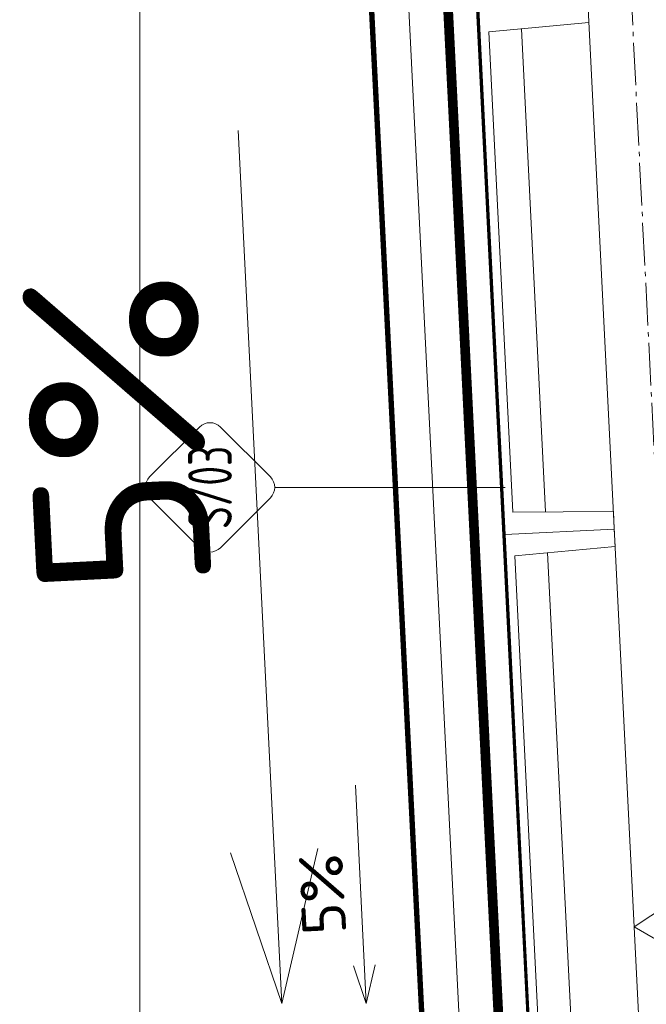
# Model space of a CAD drawing. Header units: millimetres. Extents: x -385852 to 693036, y -525006 to 444206.
# Tile 59 of 156: x 204290 to 205723, y 30123 to 32375. Entities that reach past the tile are written whole.
import ezdxf
from ezdxf.enums import TextEntityAlignment as Align

# ---------------------------------------------------------------- set-up
doc = ezdxf.new("R2010")
doc.units = ezdxf.units.MM
doc.linetypes.add('AM_DIN_G_W050', pattern=[13.75, 9.75, -1.5, 1, -1.5])
doc.linetypes.add('CARKOVANA', pattern=[5, 3, -2])
for name, color, linetype, lineweight in [('A99_N_kce-pohl', 7, 'Continuous', 9), ('A99_N_kce-rez-ten', 4, 'Continuous', 20), ('A99_N_koty-200-vysk', 6, 'Continuous', 9), ('A99_N_koty-50-vysk', 160, 'Continuous', 9), ('A99_N_znaceni 50', 7, 'Continuous', 5), ('A99_S_kce-pohl', 61, 'Continuous', 5), ('A99_S_kce-rez-sil', 7, 'Continuous', 15), ('A99_S_kce-rez-ten', 6, 'Continuous', 9)]:
    doc.layers.add(name, color=color, linetype=linetype, lineweight=lineweight)
doc.styles.add('A99_popis', font='isocpeur.ttf')
doc.styles.add('ad_popis 100', font='isocpeur.ttf', dxfattribs={"height": 200})

# ---------------------------------------------------------------- blocks, each defined once
blk = doc.blocks.new('*U213')
at = {"color": 0}
for p, q in [((-0.721, 4.139), (-4.149, 0.711)), ((4.139, 0.711), (0.711, 4.139)), ((-4.149, -0.721), (-0.721, -4.149)), ((0.711, -4.149), (4.139, -0.721)), ((-0.005, -4.445), (-0.005, -20.255))]:
    blk.add_line(p, q, dxfattribs=at)
for centre, start, end in [((-0.005, 3.424), 45, 135), ((-3.433, -0.005), 135, 225), ((3.424, -0.005), 315, 45), ((-0.005, -3.433), 225, 315)]:
    blk.add_arc(centre, 1.012, start, end, dxfattribs=at)
at = {"color": 0, "linetype": 'ByBlock', "style": 'A99_popis', "width": 0.953108}
blk.add_attdef('SKLADBA', text='', height=3, rotation=0.01026, dxfattribs=at).set_placement((-2.863, -1.506), (2.855, -1.505), align=Align.FIT)

msp = doc.modelspace()

# ---------------------------------------------------------------- linework, layer by layer
at = {"layer": 'A99_N_kce-pohl'}
msp.add_lwpolyline([(204564.8293, 26325), (204564.8293, 33370)], dxfattribs=at)
at = {"layer": 'A99_N_kce-rez-ten', "linetype": 'CARKOVANA', "ltscale": 15, "const_width": 5}
for points in [[(205692.5, 27300), (205692.5, 27440.2569, 0.400665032), (205680.5808, 27452.7434), (205363.3828, 27467.4968, -0.386253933), (205337.1947, 27493.595), (205051.9055, 33204.1859), (204952.361, 33335.2997), (204733.3521, 33367.0764), (204552.5, 33447.6303), (204552.5, 33557.5)], [(205697.5, 27300), (205697.5, 27440.2569, 0.400665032), (205680.8131, 27457.738), (205363.6151, 27472.4914, -0.386253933), (205342.1885, 27493.8445), (205056.8222, 33205.9786), (204955.1053, 33339.9538), (204734.7546, 33371.9252), (204557.5, 33450.8768), (204557.5, 33557.5)]]:
    msp.add_lwpolyline(points, format="xyb", dxfattribs=at)
at = {"layer": 'A99_N_kce-rez-ten', "linetype": 'Continuous', "lineweight": 5, "ltscale": 0.5}
for points in [[(205690, 27300), (205690, 27440.2569, 0.400665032), (205680.4646, 27450.2461), (205363.2666, 27464.9995, -0.386253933), (205334.6978, 27493.4703), (205049.4472, 33203.2895), (204950.9889, 33332.9726), (204732.6508, 33364.6519), (204550, 33446.007), (204550, 33557.5)], [(205695, 27300), (205695, 27440.2569, 0.400665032), (205680.6969, 27455.2407), (205363.4989, 27469.9941, -0.386253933), (205339.6916, 27493.7198), (205054.3638, 33205.0822), (204953.7332, 33337.6267), (204734.0533, 33369.5008), (204555, 33449.2535), (204555, 33557.5)], [(205700, 27300), (205700, 27440.2569, 0.400665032), (205680.9292, 27460.2353), (205363.7312, 27474.9887, -0.386253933), (205344.6854, 27493.9692), (205059.2805, 33206.875), (204956.4774, 33342.2809), (204735.4559, 33374.3496), (204560, 33452.5), (204560, 33557.5)]]:
    msp.add_lwpolyline(points, format="xyb", dxfattribs=at)
at = {"layer": 'A99_N_kce-rez-ten'}
msp.add_lwpolyline([(205426.3791, 27462.0641), (205133.9017, 33316.5379)], dxfattribs=at)
at = {"layer": 'A99_N_koty-200-vysk'}
for points in [[(204889.51, 30124.4962), (204789.7186, 32122.0051)], [(204889.51, 30124.4962), (204971.9219, 30479.0498)], [(204889.51, 30124.4962), (204772.171, 30469.0707)]]:
    msp.add_lwpolyline(points, dxfattribs=at)
at = {"layer": 'A99_N_koty-50-vysk'}
for points in [[(205082.4758, 30124.4962), (205057.528, 30623.8734)], [(205082.4758, 30124.4962), (205053.1411, 30210.6398)], [(205082.4758, 30124.4962), (205103.0788, 30213.1346)]]:
    msp.add_lwpolyline(points, dxfattribs=at)
at = {"layer": 'A99_S_kce-pohl', "lineweight": 5}
msp.add_lwpolyline([(205395, 36300), (205845, 27300)], dxfattribs=at)
at = {"layer": 'A99_S_kce-pohl', "color": 253, "linetype": 'AM_DIN_G_W050', "lineweight": 0, "ltscale": 10}
for points in [[(205494.8752, 36304.9938), (205944.8752, 27304.9938)], [(205545, 33300), (207945, 31800), (205695, 30300), (207945, 29000)]]:
    msp.add_lwpolyline(points, dxfattribs=at)
at = {"layer": 'A99_S_kce-rez-sil', "lineweight": 13}
for points in [[(205589.7703, 32408.6283), (205591.7662, 32368.6781), (205362.5516, 32347.2145), (205417.4369, 31248.5847), (205647.6493, 31250.0731), (205649.6452, 31210.123), (205649.6452, 31210.123)], [(205709.52, 30011.6176), (205707.5242, 30051.5678), (205477.3117, 30050.0793), (205422.4264, 31148.7092), (205651.641, 31170.1728), (205649.6452, 31210.123), (205649.6452, 31210.123)]]:
    msp.add_lwpolyline(points, dxfattribs=at)
at = {"layer": 'A99_S_kce-rez-ten', "linetype": 'CARKOVANA', "lineweight": 0, "ltscale": 15}
for points, const_width in [([(205513.6599, 27518.74), (205220.1275, 33394.9659), (204730, 33466.1505)], 20), ([(205577.0842, 27602.0083), (205287.6454, 33394.7719)], 5)]:
    msp.add_lwpolyline(points, dxfattribs=dict(at, const_width=const_width))
at = {"layer": 'A99_S_kce-rez-ten', "lineweight": 0}
for points in [[(205579.581, 27602.1331), (205290.186, 33394.9088), (204723.9293, 33477.0428)], [(205523.6474, 27519.239), (205229.6733, 33403.6753), (204730, 33476.1706)], [(205503.6723, 27518.2411), (205210.5191, 33386.2441), (204730, 33455.9608)], [(205574.5873, 27601.8836), (205285.3718, 33390.5526)]]:
    msp.add_lwpolyline(points, dxfattribs=at)
for points in [[(205649.6452, 31210.123), (205399.9566, 31197.649), (205340.0817, 32396.1543), (205589.7703, 32408.6283), (205591.7662, 32368.6781), (205362.5516, 32347.2145), (205417.4369, 31248.5847), (205647.6493, 31250.0731)], [(205709.52, 30011.6176), (205459.8314, 29999.1437), (205399.9566, 31197.649), (205649.6452, 31210.123), (205651.641, 31170.1728), (205422.4264, 31148.7092), (205477.3117, 30050.0793), (205707.5242, 30051.5678)]]:
    msp.add_lwpolyline(points, close=True, dxfattribs=at)
at = {"layer": 'A99_S_kce-rez-ten', "lineweight": 5}
for points in [[(205492.5061, 31249.07), (205437.2955, 32354.2135)], [(205552.381, 30050.5647), (205497.1703, 31155.7082)]]:
    msp.add_lwpolyline(points, dxfattribs=at)

# ---------------------------------------------------------------- block references
at = {"layer": 'A99_N_znaceni 50', "lineweight": 5}
ref = msp.add_blockref('*U213', (204725, 31305.5418), dxfattribs=dict(at, xscale=33.325, yscale=33.325, zscale=33.325, rotation=89.99999999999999))
ref.add_attrib('SKLADBA', 'S/03', dxfattribs={"layer": '0', "color": 0, "linetype": 'ByBlock', "height": 100, "rotation": 90.0102636, "style": 'A99_popis', "width": 0.657151}).set_placement((204775.1801, 31210.1189), (204775.146, 31400.6928), align=Align.FIT)

# ---------------------------------------------------------------- texts
at = {"layer": 'A99_N_koty-200-vysk', "insert": (204330.9476, 31050.9428), "char_height": 400, "attachment_point": 1, "rotation": 92.86, "style": 'ad_popis 100'}
msp.add_mtext_dynamic_manual_height_columns('5%', width=70, gutter_width=1000, heights=[0], dxfattribs=at)
at = {"layer": 'A99_N_koty-50-vysk', "insert": (204937.039, 30279.9332), "char_height": 100, "attachment_point": 1, "rotation": 92.86, "style": 'ad_popis 100'}
msp.add_mtext_dynamic_manual_height_columns('5%', width=35, gutter_width=500, heights=[0], dxfattribs=at)

doc.saveas('drawing.dxf')
